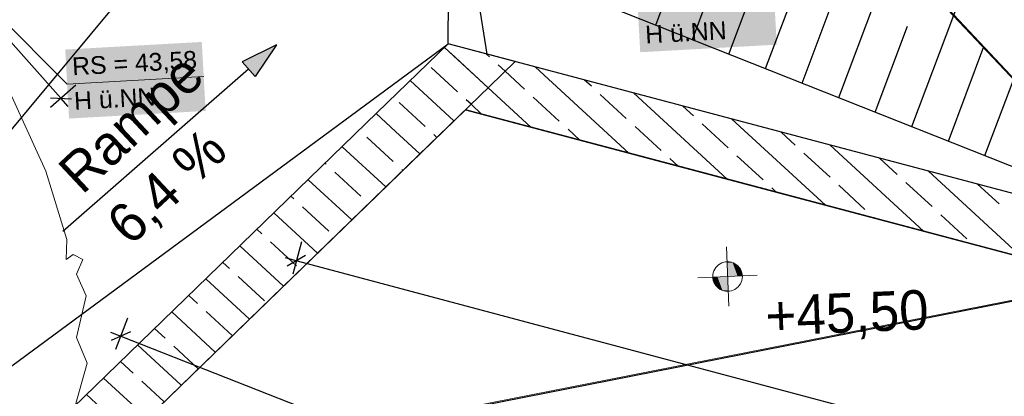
# Model space of a CAD drawing. Extents: x -779 to 790, y -208 to 633.
# Tile 36 of 232: x -199 to -100, y -123 to -85. Entities that reach past the tile are written whole.
import ezdxf
from ezdxf.lldxf.tags import DXFTag

# ---------------------------------------------------------------- set-up
doc = ezdxf.new("R2010")
doc.units = 0
doc.layers.get('0').update_dxf_attribs({"lineweight": 25})
for name, color, linetype, lineweight, true_color in [('01AFU Allgemein Bemaßung-A07F5V4RWF', 7, 'Continuous', 25, 0x848484), ('02 Raster Gebäude-A07F5V4QWF', 7, 'Continuous', 25, 0x848484), ('10 Bäume Bestand', 9, 'Continuous', 18, 0x808080), ('30 Baugrubenplanung', 7, 'Continuous', 25, 0x848484), ('30 Baugrubenplanung - Bemaßung', 7, 'Continuous', 25, 0x848484), ('60 Höhen Außen (Bestand - bleibt)', 9, 'Continuous', 18, 0x808080), ('60 Stützwände', 9, 'Continuous', 25, 0x808080), ('S_Mass', 150, 'Continuous', 25, 0x007fff), ('S_Regenwasser_Grundleitung', 7, 'Continuous', 70, 0x0080ff)]:
    doc.layers.add(name, color=color, linetype=linetype, lineweight=lineweight, true_color=true_color)
doc.layers.add('02 Raster Gebäude-A07F5V53WF', color=7, linetype='Continuous', lineweight=13)
doc.styles.get("Standard").update_dxf_attribs({"font": 'arial.ttf'})
tags = doc.linetypes.add('Raster-A07F5V4TWF', pattern=[0.2, 0.1, -0.05, 0, -0.05]).pattern_tags.tags
tags[10:11] = [DXFTag(74, 4), DXFTag(75, 0), DXFTag(340, '0'), DXFTag(46, 1.0), DXFTag(50, 0.0), DXFTag(44, 0.0), DXFTag(45, 0.0)]
tags[8:9] = [DXFTag(74, 4), DXFTag(75, 0), DXFTag(340, '0'), DXFTag(46, 1.0), DXFTag(50, 0.0), DXFTag(44, 0.0), DXFTag(45, 0.0)]
tags[6:7] = [DXFTag(74, 4), DXFTag(75, 0), DXFTag(340, '0'), DXFTag(46, 1.0), DXFTag(50, 0.0), DXFTag(44, 0.0), DXFTag(45, 0.0)]
tags[4:5] = [DXFTag(74, 4), DXFTag(75, 0), DXFTag(340, '0'), DXFTag(46, 1.0), DXFTag(50, 0.0), DXFTag(44, 0.0), DXFTag(45, 0.0)]
tags = doc.linetypes.add('Raster-A07F5V57WF', pattern=[0.2, 0.1, -0.05, 0, -0.05]).pattern_tags.tags
tags[10:11] = [DXFTag(74, 4), DXFTag(75, 0), DXFTag(340, '0'), DXFTag(46, 1.0), DXFTag(50, 0.0), DXFTag(44, 0.0), DXFTag(45, 0.0)]
tags[8:9] = [DXFTag(74, 4), DXFTag(75, 0), DXFTag(340, '0'), DXFTag(46, 1.0), DXFTag(50, 0.0), DXFTag(44, 0.0), DXFTag(45, 0.0)]
tags[6:7] = [DXFTag(74, 4), DXFTag(75, 0), DXFTag(340, '0'), DXFTag(46, 1.0), DXFTag(50, 0.0), DXFTag(44, 0.0), DXFTag(45, 0.0)]
tags[4:5] = [DXFTag(74, 4), DXFTag(75, 0), DXFTag(340, '0'), DXFTag(46, 1.0), DXFTag(50, 0.0), DXFTag(44, 0.0), DXFTag(45, 0.0)]

# ---------------------------------------------------------------- blocks, each defined once
blk = doc.blocks.new('Referenz-A07F5V4VWF', base_point=(-401.415, -176.34))
at = {"color": 0, "linetype": 'ByBlock', "lineweight": -2, "ltscale": 12.5}
blk.add_line((-150.658, -78.925), (-22.906, -129.666), dxfattribs=at)
at = {"layer": '01AFU Allgemein Bemaßung-A07F5V4RWF', "color": 0, "lineweight": -2}
for p, q in [((-170.645, -107.185), (-171.522, -110.477)), ((-170.242, -108.586), (-172.078, -109.649)), ((-171.16, -109.118), (-172.247, -108.828)), ((-35.515, -145.28), (-171.16, -109.118))]:
    blk.add_line(p, q, dxfattribs=at)
at = {"layer": '02 Raster Gebäude-A07F5V4QWF', "color": 0, "linetype": 'Raster-A07F5V4TWF', "lineweight": -2, "ltscale": 187.5}
for p, q in [((-156.046, -29.395), (-56.864, -135.28)), ((-276.983, -148.281), (4.573, -92.867))]:
    blk.add_line(p, q, dxfattribs=at)
at = {"layer": '30 Baugrubenplanung', "color": 0, "lineweight": -2}
for p, q in [((-131.079, -86.702), (-121.826, -62.084)), ((-123.678, -89.641), (-114.095, -64.145)), ((-116.277, -92.581), (-106.364, -66.206)), ((-108.876, -95.52), (-98.633, -68.267)), ((-101.475, -98.46), (-90.902, -70.328)), ((-150.658, -78.925), (-22.906, -129.666)), ((-150.658, -78.925), (-54.604, -117.076)), ((-134.779, -85.232), (-132.504, -79.179)), ((-127.378, -88.172), (-124.773, -81.24)), ((-119.978, -91.111), (-117.042, -83.301)), ((-112.577, -94.051), (-109.311, -85.362)), ((-105.176, -96.99), (-101.58, -87.423))]:
    blk.add_line(p, q, dxfattribs=at)
at = {"layer": '30 Baugrubenplanung - Bemaßung', "color": 0, "lineweight": -2}
for p, q in [((-194.976, -92.656), (-207.982, -78.045)), ((-193.482, -91.326), (-196.027, -93.591)), ((-196.035, -92.595), (-193.917, -92.718)), ((-194.228, -93.497), (-194.976, -92.656)), ((-189.437, -118.057), (-188.19, -114.886)), ((-189.969, -116.336), (-188.922, -116.748)), ((-187.949, -116.324), (-189.894, -117.171)), ((-188.922, -116.748), (-40.75, -175.031))]:
    blk.add_line(p, q, dxfattribs=at)
blk = doc.blocks.new('Referenz-A07F5V59WF', base_point=(-759.499, -206.186))
at = {"layer": '02 Raster Gebäude-A07F5V53WF', "color": 0, "linetype": 'Raster-A07F5V57WF', "ltscale": 117.000008}
for p, q in [((-339.575, 166.625), (-56.874, -135.171)), ((-277.716, -148.324), (439.987, -7.059))]:
    blk.add_line(p, q, dxfattribs=at)
at = {"layer": '10 Bäume Bestand', "color": 0, "linetype": 'Continuous', "ltscale": 162.000017}
for p, q in [((-196.513, -100.036), (-200.331, -91.658)), ((-194.373, -106.947), (-196.513, -100.036)), ((-194.46, -108.996), (-194.373, -106.947)), ((-193.728, -108.474), (-194.46, -108.996)), ((-192.754, -108.973), (-193.728, -108.474)), ((-193.417, -110.461), (-192.754, -108.973)), ((-192.421, -112.666), (-193.417, -110.461)), ((-193.389, -116.888), (-192.421, -112.666)), ((-192.331, -119.491), (-193.389, -116.888)), ((-193.634, -124.173), (-192.331, -119.491))]:
    blk.add_line(p, q, dxfattribs=at)
at = {"layer": '60 Höhen Außen (Bestand - bleibt)', "color": 0, "linetype": 'Continuous', "ltscale": 162.000017}
for p, q in [((-127.644, -107.707), (-127.402, -113.702)), ((-128.436, -109.515), (-128.584, -109.644)), ((-128.273, -109.406), (-128.436, -109.515)), ((-128.097, -109.319), (-128.273, -109.406)), ((-127.911, -109.256), (-128.097, -109.319)), ((-127.719, -109.218), (-127.911, -109.256)), ((-127.523, -109.205), (-127.719, -109.218)), ((-127.327, -109.218), (-127.523, -109.205)), ((-127.135, -109.256), (-127.327, -109.218)), ((-126.949, -109.319), (-127.135, -109.256)), ((-126.773, -109.406), (-126.949, -109.319)), ((-126.61, -109.515), (-126.773, -109.406)), ((-126.462, -109.644), (-126.61, -109.515)), ((-124.526, -110.583), (-130.52, -110.826)), ((-129.01, -110.509), (-129.023, -110.705)), ((-128.972, -110.316), (-129.01, -110.509)), ((-128.909, -110.131), (-128.972, -110.316)), ((-128.822, -109.955), (-128.909, -110.131)), ((-128.713, -109.792), (-128.822, -109.955)), ((-128.584, -109.644), (-128.713, -109.792)), ((-126.333, -109.792), (-126.462, -109.644)), ((-126.224, -109.955), (-126.333, -109.792)), ((-126.137, -110.131), (-126.224, -109.955)), ((-126.074, -110.316), (-126.137, -110.131)), ((-126.036, -110.509), (-126.074, -110.316)), ((-126.023, -110.705), (-126.036, -110.509)), ((-129.023, -110.705), (-129.01, -110.9)), ((-129.01, -110.9), (-128.972, -111.093)), ((-128.972, -111.093), (-128.909, -111.279)), ((-128.909, -111.279), (-128.822, -111.455)), ((-128.822, -111.455), (-128.713, -111.618)), ((-126.333, -111.618), (-126.224, -111.455)), ((-126.224, -111.455), (-126.137, -111.279)), ((-126.137, -111.279), (-126.074, -111.093)), ((-126.074, -111.093), (-126.036, -110.9)), ((-126.036, -110.9), (-126.023, -110.705)), ((-128.713, -111.618), (-128.584, -111.765)), ((-128.584, -111.765), (-128.436, -111.895)), ((-128.436, -111.895), (-128.273, -112.004)), ((-128.273, -112.004), (-128.097, -112.09)), ((-128.097, -112.09), (-127.911, -112.153)), ((-127.911, -112.153), (-127.719, -112.192)), ((-127.719, -112.192), (-127.523, -112.205)), ((-127.523, -112.205), (-127.327, -112.192)), ((-127.327, -112.192), (-127.135, -112.153)), ((-127.135, -112.153), (-126.949, -112.09)), ((-126.949, -112.09), (-126.773, -112.004)), ((-126.773, -112.004), (-126.61, -111.895)), ((-126.61, -111.895), (-126.462, -111.765)), ((-126.462, -111.765), (-126.333, -111.618))]:
    blk.add_line(p, q, dxfattribs=at)
for points in [[(-127.523, -109.215), (-127.583, -109.215), (-127.584, -109.206)], [(-127.523, -110.705), (-127.523, -109.215), (-127.583, -109.215)], [(-127.006, -110.684), (-127.523, -110.684), (-127.523, -109.215)], [(-127.006, -109.297), (-127.494, -109.297), (-127.523, -109.215)], [(-127.006, -110.684), (-127.006, -109.297), (-127.494, -109.297)], [(-126.506, -110.663), (-127.006, -110.663), (-127.006, -109.297)], [(-126.506, -109.602), (-126.894, -109.602), (-127.006, -109.297)], [(-126.506, -110.663), (-126.506, -109.602), (-126.894, -109.602)], [(-126.162, -110.649), (-126.506, -110.649), (-126.506, -109.602)], [(-126.162, -110.075), (-126.351, -110.075), (-126.506, -109.602)], [(-126.162, -110.649), (-126.162, -110.075), (-126.351, -110.075)], [(-126.024, -110.644), (-126.162, -110.644), (-126.162, -110.075)], [(-128.884, -110.765), (-129.022, -110.765), (-128.884, -110.76)], [(-128.884, -111.334), (-128.884, -110.765), (-129.022, -110.765)], [(-128.54, -110.76), (-128.884, -110.76), (-128.54, -110.746)], [(-128.695, -111.334), (-128.884, -111.334), (-128.884, -110.76)], [(-128.54, -111.807), (-128.54, -110.76), (-128.884, -110.76)], [(-128.54, -111.807), (-128.695, -111.334), (-128.884, -111.334)], [(-128.04, -110.746), (-128.54, -110.746), (-128.04, -110.726)], [(-128.152, -111.807), (-128.54, -111.807), (-128.54, -110.746)], [(-128.04, -112.112), (-128.04, -110.746), (-128.54, -110.746)], [(-127.523, -110.726), (-128.04, -110.726), (-127.523, -110.705)], [(-127.552, -112.112), (-128.04, -112.112), (-128.04, -110.726)], [(-127.523, -112.194), (-127.523, -110.726), (-128.04, -110.726)], [(-127.523, -110.705), (-127.006, -110.684), (-127.523, -110.684)], [(-127.463, -112.194), (-127.523, -112.194), (-127.523, -110.705)], [(-127.006, -110.684), (-126.506, -110.663), (-127.006, -110.663)], [(-126.506, -110.663), (-126.162, -110.649), (-126.506, -110.649)], [(-126.162, -110.649), (-126.024, -110.644), (-126.162, -110.644)], [(-128.04, -112.112), (-128.152, -111.807), (-128.54, -111.807)], [(-127.523, -112.194), (-127.552, -112.112), (-128.04, -112.112)], [(-127.462, -112.203), (-127.463, -112.194), (-127.523, -112.194)]]:
    blk.add_solid(points, dxfattribs=at)
at = {"layer": '60 Stützwände', "color": 0, "linetype": 'Continuous', "lineweight": -2, "ltscale": 225.000015}
for p, q in [((-155.391, -42.17), (-251.529, -157.752)), ((-155.788, -87.142), (-155.391, -42.17)), ((-155.59, -64.656), (-151.868, -88.182)), ((-251.529, -157.752), (-155.788, -87.142)), ((-173.176, -87.244), (-176.643, -88.949)), ((-173.176, -87.244), (-175.326, -90.454)), ((-155.788, -87.142), (-162.964, -94.105)), ((-151.754, -91.587), (-156.171, -87.514)), ((-151.754, -91.587), (-156.171, -87.514)), ((-149.024, -88.938), (-155.788, -87.142)), ((-22.198, -122.58), (-155.788, -87.142)), ((-151.754, -91.587), (-155.539, -88.097)), ((-151.605, -88.46), (-151.922, -88.168)), ((-151.605, -88.46), (-151.92, -88.169)), ((-175.326, -90.454), (-176.643, -88.949)), ((-154.859, -91.988), (-157.505, -89.548)), ((-154.859, -91.988), (-157.505, -89.548)), ((-151.61, -91.448), (-149.024, -88.938)), ((-150.029, -89.913), (-150.723, -89.273)), ((-150.029, -89.913), (-150.723, -89.273)), ((-137.502, -98.2), (-146.952, -89.486)), ((-175.985, -89.701), (-194.784, -106.148)), ((-148.076, -91.713), (-150.029, -89.913)), ((-155.204, -94.935), (-159.621, -90.861)), ((-155.204, -94.935), (-159.621, -90.861)), ((-151.61, -91.448), (-158.786, -98.411)), ((-147.441, -95.563), (-151.754, -91.587)), ((-141.294, -91.439), (-141.982, -90.804)), ((-144.548, -94.967), (-147.194, -92.527)), ((-137.766, -94.692), (-140.412, -92.252)), ((-127.562, -100.837), (-137.012, -92.123)), ((-158.112, -95.517), (-160.759, -93.077)), ((-158.112, -95.517), (-160.759, -93.077)), ((-153.479, -93.261), (-153.976, -92.802)), ((-153.479, -93.261), (-153.976, -92.802)), ((-153.479, -93.261), (-153.976, -92.802)), ((-152.411, -94.245), (-153.479, -93.261)), ((-130.983, -94.417), (-132.042, -93.441)), ((-162.964, -94.105), (-235.156, -164.157)), ((-154.046, -93.811), (-229.016, -166.559)), ((-161.106, -96.021), (-163.071, -94.209)), ((-130.426, -100.077), (-154.046, -93.811)), ((-154.046, -93.811), (-41.593, -123.642)), ((-134.237, -97.946), (-136.883, -95.506)), ((-127.455, -97.671), (-130.101, -95.231)), ((-117.622, -103.474), (-127.072, -94.76)), ((-161.366, -99.045), (-164.012, -96.605)), ((-158.653, -98.282), (-161.106, -96.021)), ((-158.653, -98.282), (-161.106, -96.021)), ((-156.929, -96.608), (-157.23, -96.33)), ((-156.929, -96.608), (-157.23, -96.33)), ((-142.472, -96.882), (-143.666, -95.781)), ((-120.672, -97.396), (-122.102, -96.078)), ((-162.103, -101.63), (-166.521, -97.556)), ((-107.682, -106.111), (-117.132, -97.396)), ((-229.016, -166.559), (-158.786, -98.411)), ((-123.926, -100.925), (-126.573, -98.484)), ((-117.144, -100.65), (-119.79, -98.21)), ((-168.148, -99.32), (-168.246, -99.23)), ((-132.532, -99.518), (-133.355, -98.759)), ((-110.362, -100.375), (-112.162, -98.715)), ((-164.62, -102.574), (-167.266, -100.134)), ((-160.378, -99.956), (-160.484, -99.859)), ((-22.818, -128.623), (-130.426, -100.077)), ((-97.742, -108.747), (-107.192, -100.033)), ((-165.553, -104.977), (-169.971, -100.904)), ((-113.615, -103.904), (-116.262, -101.463)), ((-106.833, -103.629), (-109.48, -101.188)), ((-100.051, -103.354), (-102.222, -101.352)), ((-171.402, -102.849), (-171.696, -102.578)), ((-122.592, -102.155), (-123.044, -101.738)), ((-169.003, -108.325), (-173.421, -104.252)), ((-167.873, -106.102), (-170.52, -103.662)), ((-103.305, -106.882), (-105.951, -104.442)), ((-112.652, -104.792), (-112.733, -104.717)), ((-174.656, -106.377), (-175.146, -105.926)), ((-172.453, -111.673), (-176.871, -107.599)), ((-171.127, -109.631), (-173.774, -107.191)), ((-177.909, -109.906), (-178.596, -109.273)), ((-175.903, -115.02), (-180.321, -110.947)), ((-174.381, -113.16), (-177.027, -110.719)), ((-181.163, -113.434), (-182.045, -112.621)), ((-179.353, -118.368), (-183.77, -114.295)), ((-177.635, -116.688), (-180.281, -114.248)), ((-184.417, -116.963), (-185.495, -115.968)), ((-182.803, -121.716), (-187.22, -117.642)), ((-181.078, -120.042), (-183.535, -117.776)), ((-187.67, -120.492), (-188.945, -119.316)), ((-186.253, -125.063), (-190.67, -120.99)), ((-184.528, -123.389), (-186.788, -121.305)), ((-190.924, -124.02), (-192.395, -122.664))]:
    blk.add_line(p, q, dxfattribs=at)
for points in [[(-173.884, -88.301), (-175.326, -88.301), (-173.176, -87.244)], [(-175.326, -88.949), (-176.643, -88.949), (-175.326, -88.301)], [(-175.326, -90.454), (-173.884, -88.301), (-175.326, -88.301)], [(-175.326, -90.454), (-175.326, -88.949), (-176.643, -88.949)]]:
    blk.add_solid(points, dxfattribs=at)
at = {"color": 0, "linetype": 'ByBlock', "lineweight": -2, "ltscale": 225.000015, "char_height": 3.99976, "attachment_point": 1, "rotation": 43.10446}
for s, insert in [('{\\fCentury Gothic;Rampe}', (-195.56, -99.58)), ('{\\fCentury Gothic;%}', (-184.103, -98.631)), ('{\\fCentury Gothic;6,4}', (-190.684, -104.79))]:
    blk.add_mtext(s, dxfattribs=dict(at, insert=insert))
at = {"layer": '60 Höhen Außen (Bestand - bleibt)', "color": 0, "linetype": 'Continuous', "ltscale": 162.000017, "insert": (-123.767, -112.707), "char_height": 3.99976, "attachment_point": 1, "rotation": 2.32073}
blk.add_mtext('{\\fCentury Gothic;+45,50}', dxfattribs=at)
blk = doc.blocks.new('Polygon-A07F5V5LWF', base_point=(-285.196, -130.692))
at = {"color": 0, "linetype": 'ByBlock', "lineweight": -2, "ltscale": 0.7}
for p, q in [((-285.196, -122.206), (-198.831, -38.401)), ((-198.831, -38.401), (-190.626, -47.161)), ((-190.626, -47.161), (-276.71, -130.692)), ((-276.71, -130.692), (-285.196, -122.206))]:
    blk.add_line(p, q, dxfattribs=at)

msp = doc.modelspace()

# ---------------------------------------------------------------- linework, layer by layer
at = {"layer": 'S_Mass'}
for p, q in [((-194.347, -91.209), (-210.392, -75.164)), ((-194.356, -91.204), (-194.357, -91.205)), ((-194.357, -91.205), (-194.357, -91.207)), ((-194.357, -91.207), (-194.357, -91.208)), ((-194.357, -91.208), (-194.357, -91.209)), ((-194.357, -91.209), (-194.357, -91.21)), ((-194.357, -91.21), (-194.357, -91.212)), ((-194.357, -91.212), (-194.356, -91.213)), ((-194.355, -91.202), (-194.356, -91.203)), ((-194.356, -91.203), (-194.356, -91.204)), ((-194.356, -91.213), (-194.356, -91.214)), ((-194.356, -91.214), (-194.355, -91.215)), ((-194.354, -91.201), (-194.355, -91.202)), ((-194.355, -91.215), (-194.354, -91.216)), ((-194.353, -91.2), (-194.354, -91.201)), ((-194.354, -91.216), (-194.353, -91.217)), ((-194.352, -91.2), (-194.353, -91.2)), ((-194.353, -91.217), (-194.352, -91.218)), ((-194.35, -91.199), (-194.352, -91.2)), ((-194.352, -91.218), (-194.351, -91.218)), ((-194.351, -91.218), (-194.349, -91.218)), ((-194.349, -91.199), (-194.35, -91.199)), ((-194.348, -91.199), (-194.349, -91.199)), ((-194.349, -91.218), (-194.348, -91.219)), ((-194.347, -91.199), (-194.348, -91.199)), ((-194.348, -91.219), (-194.347, -91.219)), ((-194.345, -91.199), (-194.347, -91.199)), ((-194.347, -91.219), (-194.345, -91.218)), ((-194.344, -91.199), (-194.345, -91.199)), ((-194.345, -91.218), (-194.344, -91.218)), ((-194.343, -91.2), (-194.344, -91.199)), ((-194.344, -91.218), (-194.343, -91.218)), ((-194.342, -91.2), (-194.343, -91.2)), ((-194.343, -91.218), (-194.342, -91.217)), ((-194.341, -91.201), (-194.342, -91.2)), ((-194.342, -91.217), (-194.341, -91.216)), ((-194.34, -91.202), (-194.341, -91.201)), ((-194.341, -91.216), (-194.34, -91.215)), ((-194.339, -91.203), (-194.34, -91.202)), ((-194.34, -91.215), (-194.339, -91.214)), ((-194.338, -91.204), (-194.339, -91.203)), ((-194.339, -91.214), (-194.338, -91.213)), ((-194.338, -91.205), (-194.338, -91.204)), ((-194.337, -91.207), (-194.338, -91.205)), ((-194.338, -91.212), (-194.337, -91.211)), ((-194.338, -91.213), (-194.338, -91.212)), ((-194.337, -91.208), (-194.337, -91.207)), ((-194.337, -91.209), (-194.337, -91.208)), ((-194.337, -91.211), (-194.337, -91.209))]:
    msp.add_line(p, q, dxfattribs=at)
at = {"layer": 'S_Mass', "lineweight": 18}
msp.add_line((-194.347, -91.209), (-180.528, -90.441), dxfattribs=at)
at = {"layer": 'S_Mass', "color": 7, "true_color": 0xffffff}
for points in [[(-136.399, -87.22), (-122.887, -80.998), (-136.745, -80.998)], [(-122.541, -87.22), (-136.399, -87.22), (-122.887, -80.998)], [(-180.679, -87.714), (-194.541, -87.714), (-180.722, -86.946)], [(-136.357, -87.988), (-122.541, -87.22), (-136.399, -87.22)], [(-194.196, -93.935), (-180.679, -87.714), (-194.541, -87.714)], [(-180.334, -93.935), (-194.196, -93.935), (-180.679, -87.714)], [(-194.153, -94.703), (-180.334, -93.935), (-194.196, -93.935)]]:
    msp.add_solid(points, dxfattribs=at)

# ---------------------------------------------------------------- block references
at = {"color": 8, "lineweight": 25, "ltscale": 1250, "true_color": 0x808080}
msp.add_blockref('Referenz-A07F5V59WF', (-759.499, -206.186), dxfattribs=at)
at = {"color": 8, "lineweight": 25, "ltscale": 12.5, "true_color": 0x808080}
msp.add_blockref('Referenz-A07F5V4VWF', (-401.415, -176.34), dxfattribs=at)
at = {"layer": 'S_Regenwasser_Grundleitung', "ltscale": 0.7}
msp.add_blockref('Polygon-A07F5V5LWF', (-285.196, -130.692), dxfattribs=at)

# ---------------------------------------------------------------- texts
at = {"layer": 'S_Mass', "char_height": 1.8, "attachment_point": 1, "rotation": 3.18}
for s, insert in [('{\\fArial;H ü.NN}', (-135.905, -85.308)), ('{\\fArial;RS = 43,58}', (-193.895, -88.529)), ('{\\fArial;H ü.NN}', (-193.701, -92.024))]:
    msp.add_mtext(s, dxfattribs=dict(at, insert=insert))

doc.saveas('drawing.dxf')
